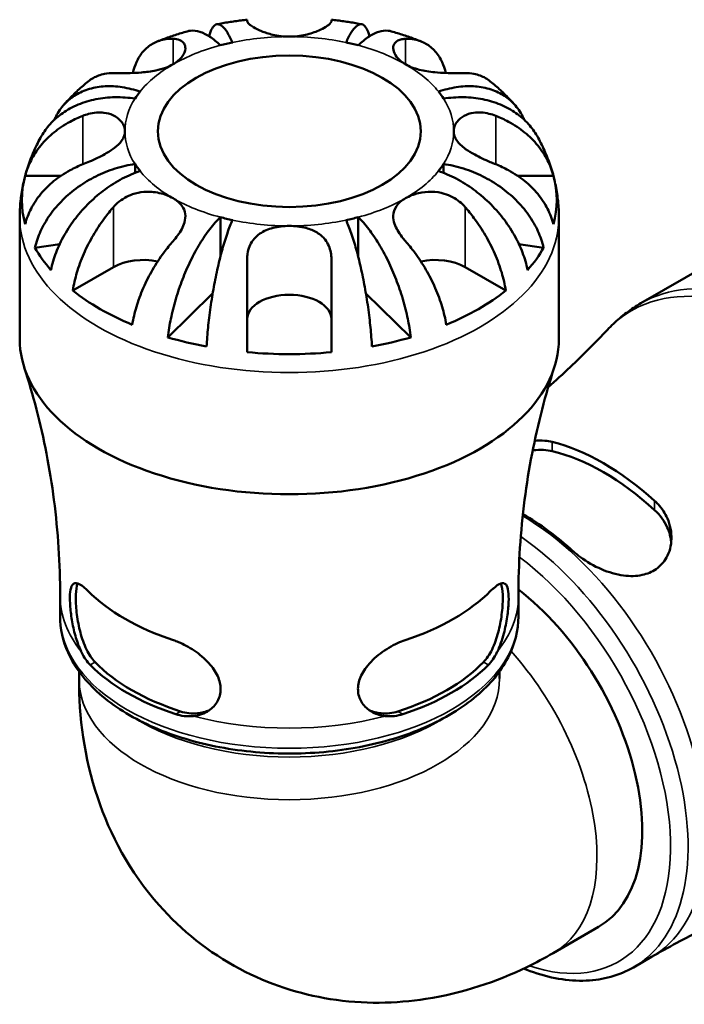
# Model space of a CAD drawing. Header units: millimetres. Extents: x 0 to 906, y 0 to 762.
# Tile 7 of 9: x 611 to 662, y 443 to 518. Entities that reach past the tile are written whole.
import ezdxf

# ---------------------------------------------------------------- set-up
doc = ezdxf.new("R2010")
doc.units = ezdxf.units.MM
doc.layers.add('Visible (ISO)', color=7, linetype='Continuous', lineweight=50)
doc.layers.add('Visible Narrow (ISO)', color=7, linetype='Continuous', lineweight=35)

msp = doc.modelspace()

# ---------------------------------------------------------------- linework, layer by layer
at = {"layer": 'Visible (ISO)'}
for p, q in [((619.829, 506.954), (619.829, 506.282)), ((643.29, 506.954), (643.29, 506.282)), ((611.475, 506.051), (614.185, 506.051)), ((648.934, 506.051), (651.645, 506.051)), ((611.06, 493.646), (611.06, 502.9)), ((626.318, 502.906), (626.318, 499.897)), ((636.801, 502.906), (636.801, 499.897)), ((652.06, 493.646), (652.06, 502.9)), ((614.1, 500.869), (612.217, 500.588)), ((650.902, 500.588), (649.019, 500.869)), ((658.303, 496.366), (666.59, 501.138)), ((615.095, 497.333), (618.195, 499.119)), ((644.924, 499.119), (648.025, 497.333)), ((625.732, 497.101), (622.328, 493.773)), ((640.792, 493.773), (637.387, 497.101)), ((614.135, 472.558), (614.135, 474.09)), ((648.985, 472.558), (648.985, 474.09)), ((615.57, 467.824), (615.57, 468.372)), ((647.55, 467.824), (647.55, 468.372)), ((651.627, 446.952), (655.076, 448.938)), ((657.729, 445.867), (659.101, 446.657))]:
    msp.add_line(p, q, dxfattribs=at)
for centre, major_axis, ratio, start_param, end_param in [((631.56, 509.441), (-12.5, 0), 0.575862, 5.065077, 5.145099), ((631.56, 509.441), (-12.5, 0), 0.575862, 4.279679, 4.359701), ((631.56, 509.441), (-12.5, 0), 0.575862, 5.850476, 5.930497), ((631.56, 509.441), (12.5, 0), 0.575862, 0.352688, 0.43271), ((631.56, 509.441), (-12.5, 0), 0.575862, 0.352688, 0.43271), ((631.56, 509.441), (12.5, 0), 0.575862, 5.850476, 5.930497), ((631.56, 504.208), (-20.338, 0), 0.575862, 6.125191, 6.44118), ((631.56, 504.208), (20.338, 0), 0.575862, 6.125191, 6.44118), ((631.56, 509.441), (12.5, 0), 0.575862, 4.279679, 4.359701), ((631.56, 509.441), (12.5, 0), 0.575862, 5.065077, 5.145099), ((631.56, 504.208), (-20.338, 0), 0.575862, 0.314234, 0.471165), ((631.56, 504.208), (20.338, 0), 0.575862, 5.812021, 5.968952), ((620.458, 497.815), (3.2, 0), 0.575862, 1.220396, 2.356194), ((642.661, 497.815), (3.2, 0), 0.575862, 0.785398, 1.921197), ((631.56, 504.208), (-20.338, 0), 0.575862, 0.627404, 0.943393), ((631.56, 504.208), (-20.338, 0), 0.575862, 2.1982, 2.514189), ((631.56, 495.167), (-3.2, 0), 0.575862, 3.141593, 6.283185), ((631.56, 493.646), (-20.5, 0), 0.575862, 0, 3.141593), ((631.56, 504.208), (-20.338, 0), 0.575862, 1.099632, 1.256563), ((631.56, 504.208), (-20.338, 0), 0.575862, 1.88503, 2.041961), ((631.56, 504.208), (-20.338, 0), 0.575862, 1.412802, 1.728791), ((655.449, 467.605), (10.133, -17.596), 0.578093, 2.083836, 2.63242), ((655.449, 467.605), (9.719, -16.877), 0.578093, 2.071819, 2.644437), ((649.262, 464.042), (-9.968, 17.31), 0.578093, 5.220775, 5.495217), ((631.56, 479.559), (17.662, 0), 0.575862, 3.663505, 4.190476), ((631.56, 479.559), (17.662, 0), 0.575862, 5.234302, 5.761273), ((647.097, 462.795), (7.98, -13.857), 0.578093, 0, 2.190153), ((631.56, 473.837), (-17.425, 0), 0.575862, 0.518243, 1.052553), ((631.56, 473.837), (-16.925, 0), 0.575862, 0.510148, 1.060648), ((631.56, 473.837), (-16.925, 0), 0.575862, 2.080945, 2.631444), ((631.56, 473.837), (-17.425, 0), 0.575862, 2.089039, 2.62335)]:
    msp.add_ellipse(centre, major_axis=major_axis, ratio=ratio, start_param=start_param, end_param=end_param, dxfattribs=at)
msp.add_ellipse((631.56, 509.441), major_axis=(10, 0), ratio=0.575862, dxfattribs=at)
for points, knots in [([(625.465, 516.665), (625.497, 516.79), (625.532, 516.906), (625.645, 517.207), (625.732, 517.354), (625.907, 517.535), (626.012, 517.586), (626.236, 517.575), (626.357, 517.513), (626.586, 517.312), (626.716, 517.155), (626.982, 516.735), (627.118, 516.473), (627.242, 516.196)], [0.3678478, 0.3678478, 0.3678478, 0.3678478, 0.4440585, 0.4440585, 0.5921706, 0.5921706, 0.7405484, 0.7405484, 0.8889263, 0.8889263, 1.0378077, 1.0378077, 1.1866892, 1.1866892, 1.1866892, 1.1866892]), ([(628.36, 517.925), (628.204, 517.908), (628.049, 517.89), (627.738, 517.851), (627.583, 517.83), (627.274, 517.786), (627.119, 517.763), (626.811, 517.713), (626.657, 517.687), (626.349, 517.633), (626.196, 517.605), (626.043, 517.575)], [0.9729612, 0.9729612, 0.9729612, 0.9729612, 1.00047, 1.00047, 1.0279789, 1.0279789, 1.0554877, 1.0554877, 1.0829965, 1.0829965, 1.1105053, 1.1105053, 1.1105053, 1.1105053]), ([(628.36, 517.814), (628.36, 517.873), (628.36, 517.911), (628.36, 517.924), (628.36, 517.925), (628.36, 517.925)], [4.0321758, 4.0321758, 4.0321758, 4.0321758, 4.1351309, 4.1351309, 4.1570163, 4.1570163, 4.1570163, 4.1570163]), ([(631.56, 516.639), (631.351, 516.639), (631.143, 516.651), (630.72, 516.698), (630.506, 516.735), (629.987, 516.854), (629.696, 516.949), (629.204, 517.149), (629.002, 517.251), (628.724, 517.417), (628.63, 517.483), (628.485, 517.603), (628.433, 517.657), (628.373, 517.746), (628.36, 517.783), (628.36, 517.814)], [0, 0, 0, 0, 0.0626039, 0.0626039, 0.1294602, 0.1294602, 0.2322761, 0.2322761, 0.3276608, 0.3276608, 0.3943951, 0.3943951, 0.4598172, 0.4598172, 0.5164309, 0.5164309, 0.5164309, 0.5164309]), ([(634.76, 517.814), (634.76, 517.788), (634.75, 517.758), (634.704, 517.679), (634.657, 517.625), (634.522, 517.508), (634.435, 517.444), (634.184, 517.287), (634.005, 517.193), (633.505, 516.975), (633.164, 516.86), (632.4, 516.689), (631.982, 516.639), (631.56, 516.639)], [-0.5160532, -0.5160532, -0.5160532, -0.5160532, -0.4692739, -0.4692739, -0.4027296, -0.4027296, -0.3375441, -0.3375441, -0.2486094, -0.2486094, -0.1267417, -0.1267417, 0, 0, 0, 0]), ([(637.077, 517.575), (636.923, 517.605), (636.77, 517.633), (636.463, 517.687), (636.309, 517.713), (636, 517.763), (635.846, 517.786), (635.536, 517.83), (635.381, 517.851), (635.071, 517.89), (634.915, 517.908), (634.76, 517.925)], [0.460291, 0.460291, 0.460291, 0.460291, 0.4877998, 0.4877998, 0.5153087, 0.5153087, 0.5428175, 0.5428175, 0.5703263, 0.5703263, 0.5978351, 0.5978351, 0.5978351, 0.5978351]), ([(634.76, 517.925), (634.76, 517.925), (634.76, 517.924), (634.76, 517.911), (634.76, 517.873), (634.76, 517.814)], [0.7190237, 0.7190237, 0.7190237, 0.7190237, 0.7409091, 0.7409091, 0.8438642, 0.8438642, 0.8438642, 0.8438642]), ([(635.877, 516.196), (636.002, 516.473), (636.137, 516.735), (636.403, 517.155), (636.533, 517.312), (636.763, 517.513), (636.883, 517.575), (637.107, 517.586), (637.212, 517.535), (637.387, 517.354), (637.474, 517.207), (637.587, 516.906), (637.623, 516.79), (637.654, 516.665)], [3.5700355, 3.5700355, 3.5700355, 3.5700355, 3.7189169, 3.7189169, 3.8677984, 3.8677984, 4.0161762, 4.0161762, 4.164554, 4.164554, 4.3126662, 4.3126662, 4.3888769, 4.3888769, 4.3888769, 4.3888769]), ([(623.799, 517.039), (623.644, 516.994), (623.489, 516.949), (623.181, 516.854), (623.028, 516.805), (622.722, 516.705), (622.569, 516.653), (622.265, 516.547), (622.114, 516.492), (621.812, 516.379), (621.662, 516.321), (621.512, 516.262)], [1.246405, 1.246405, 1.246405, 1.246405, 1.2749268, 1.2749268, 1.3034486, 1.3034486, 1.3319704, 1.3319704, 1.3604922, 1.3604922, 1.389014, 1.389014, 1.389014, 1.389014]), ([(626.318, 515.976), (626.066, 516.222), (625.791, 516.451), (625.252, 516.806), (624.988, 516.931), (624.524, 517.076), (624.28, 517.109), (623.965, 517.078), (623.88, 517.062), (623.799, 517.038)], [3.5700348, 3.5700348, 3.5700348, 3.5700348, 3.7189162, 3.7189162, 3.8677977, 3.8677977, 4.0161755, 4.0161755, 4.0728945, 4.0728945, 4.0728945, 4.0728945]), ([(639.32, 517.038), (639.239, 517.062), (639.154, 517.078), (638.839, 517.109), (638.595, 517.076), (638.131, 516.931), (637.867, 516.806), (637.328, 516.451), (637.053, 516.222), (636.801, 515.976)], [0.6838294, 0.6838294, 0.6838294, 0.6838294, 0.7405484, 0.7405484, 0.8889263, 0.8889263, 1.0378077, 1.0378077, 1.1866892, 1.1866892, 1.1866892, 1.1866892]), ([(641.607, 516.262), (641.457, 516.321), (641.307, 516.379), (641.005, 516.492), (640.854, 516.547), (640.55, 516.653), (640.397, 516.705), (640.091, 516.805), (639.938, 516.854), (639.63, 516.949), (639.475, 516.994), (639.32, 517.039)], [0.1817823, 0.1817823, 0.1817823, 0.1817823, 0.2103041, 0.2103041, 0.2388259, 0.2388259, 0.2673477, 0.2673477, 0.2958695, 0.2958695, 0.3243913, 0.3243913, 0.3243913, 0.3243913]), ([(619.66, 513.874), (619.732, 514.175), (619.827, 514.451), (620.069, 514.984), (620.248, 515.273), (620.674, 515.758), (620.92, 515.955), (621.419, 516.24), (621.718, 516.353), (622.26, 516.456), (622.491, 516.473), (622.721, 516.469)], [0.1755905, 0.1755905, 0.1755905, 0.1755905, 0.2945318, 0.2945318, 0.4427257, 0.4427257, 0.5909197, 0.5909197, 0.7409091, 0.7409091, 0.8438642, 0.8438642, 0.8438642, 0.8438642]), ([(622.721, 516.469), (622.915, 516.465), (623.088, 516.433), (623.371, 516.315), (623.481, 516.23), (623.629, 516.011), (623.665, 515.877), (623.647, 515.54), (623.566, 515.331), (623.257, 514.909), (623.02, 514.703), (622.721, 514.531)], [-0.5165283, -0.5165283, -0.5165283, -0.5165283, -0.4250942, -0.4250942, -0.3357621, -0.3357621, -0.2446436, -0.2446436, -0.1269304, -0.1269304, 0, 0, 0, 0]), ([(640.398, 514.531), (640.113, 514.695), (639.884, 514.891), (639.587, 515.277), (639.502, 515.461), (639.445, 515.798), (639.467, 515.948), (639.584, 516.162), (639.653, 516.236), (639.828, 516.353), (639.931, 516.397), (640.155, 516.452), (640.272, 516.466), (640.398, 516.469)], [-2.2111199, -2.2111199, -2.2111199, -2.2111199, -2.0898399, -2.0898399, -1.9861481, -1.9861481, -1.8877586, -1.8877586, -1.8197306, -1.8197306, -1.7537673, -1.7537673, -1.6939957, -1.6939957, -1.6939957, -1.6939957]), ([(640.398, 516.469), (640.628, 516.473), (640.859, 516.456), (641.401, 516.353), (641.7, 516.24), (642.199, 515.955), (642.446, 515.758), (642.871, 515.273), (643.05, 514.984), (643.292, 514.451), (643.387, 514.175), (643.459, 513.874)], [4.0322243, 4.0322243, 4.0322243, 4.0322243, 4.1351794, 4.1351794, 4.2851688, 4.2851688, 4.4333627, 4.4333627, 4.5815566, 4.5815566, 4.700498, 4.700498, 4.700498, 4.700498]), ([(622.721, 514.531), (622.544, 514.429), (622.348, 514.34), (621.907, 514.182), (621.663, 514.116), (621.052, 513.99), (620.681, 513.943), (620.02, 513.889), (619.736, 513.875), (619.179, 513.859), (618.914, 513.856), (618.499, 513.858), (618.339, 513.86), (618.195, 513.862)], [0, 0, 0, 0, 0.0748708, 0.0748708, 0.1552444, 0.1552444, 0.2670995, 0.2670995, 0.3555224, 0.3555224, 0.4484904, 0.4484904, 0.5164768, 0.5164768, 0.5164768, 0.5164768]), ([(644.924, 513.862), (644.828, 513.861), (644.724, 513.859), (644.449, 513.857), (644.27, 513.856), (643.889, 513.861), (643.691, 513.865), (643.206, 513.884), (642.916, 513.901), (642.218, 513.969), (641.817, 514.03), (641.052, 514.224), (640.697, 514.359), (640.398, 514.531)], [-0.5159245, -0.5159245, -0.5159245, -0.5159245, -0.4707471, -0.4707471, -0.4031108, -0.4031108, -0.3374056, -0.3374056, -0.2486696, -0.2486696, -0.1267397, -0.1267397, 0, 0, 0, 0]), ([(618.195, 513.862), (617.966, 513.867), (617.735, 513.85), (617.193, 513.747), (616.894, 513.634), (616.518, 513.419), (616.393, 513.334), (616.273, 513.236)], [4.0321758, 4.0321758, 4.0321758, 4.0321758, 4.1351309, 4.1351309, 4.2851203, 4.2851203, 4.3597716, 4.3597716, 4.3597716, 4.3597716]), ([(646.846, 513.236), (646.726, 513.334), (646.601, 513.419), (646.226, 513.634), (645.927, 513.747), (645.384, 513.85), (645.153, 513.867), (644.924, 513.862)], [0.5162684, 0.5162684, 0.5162684, 0.5162684, 0.5909197, 0.5909197, 0.7409091, 0.7409091, 0.8438642, 0.8438642, 0.8438642, 0.8438642]), ([(613.695, 510.315), (613.736, 510.41), (613.778, 510.5), (613.985, 510.904), (614.202, 511.223), (614.718, 511.779), (615.017, 512.018), (615.62, 512.384), (615.979, 512.546), (616.752, 512.773), (617.166, 512.839), (617.955, 512.881), (618.402, 512.861), (619.317, 512.723), (619.784, 512.604), (620.212, 512.459)], [0.2556546, 0.2556546, 0.2556546, 0.2556546, 0.2959464, 0.2959464, 0.4440585, 0.4440585, 0.5921706, 0.5921706, 0.7405484, 0.7405484, 0.8889263, 0.8889263, 1.0378077, 1.0378077, 1.1866892, 1.1866892, 1.1866892, 1.1866892]), ([(616.273, 513.236), (616.14, 513.128), (616.009, 513.017), (615.749, 512.79), (615.62, 512.675), (615.365, 512.438), (615.239, 512.317), (614.99, 512.07), (614.867, 511.944), (614.625, 511.686), (614.505, 511.555), (614.387, 511.42)], [1.7428161, 1.7428161, 1.7428161, 1.7428161, 1.7719594, 1.7719594, 1.8011026, 1.8011026, 1.8302459, 1.8302459, 1.8593891, 1.8593891, 1.8885324, 1.8885324, 1.8885324, 1.8885324]), ([(642.908, 512.459), (643.335, 512.604), (643.802, 512.723), (644.717, 512.861), (645.165, 512.881), (645.953, 512.839), (646.368, 512.773), (647.141, 512.546), (647.5, 512.384), (648.102, 512.018), (648.401, 511.779), (648.917, 511.223), (649.134, 510.904), (649.341, 510.5), (649.384, 510.41), (649.424, 510.315)], [3.5700355, 3.5700355, 3.5700355, 3.5700355, 3.7189169, 3.7189169, 3.8677984, 3.8677984, 4.0161762, 4.0161762, 4.164554, 4.164554, 4.3126662, 4.3126662, 4.4607783, 4.4607783, 4.5010701, 4.5010701, 4.5010701, 4.5010701]), ([(648.732, 511.42), (648.614, 511.555), (648.495, 511.686), (648.252, 511.944), (648.129, 512.07), (647.88, 512.317), (647.754, 512.438), (647.499, 512.675), (647.37, 512.79), (647.11, 513.017), (646.979, 513.128), (646.846, 513.236)], [5.9654492, 5.9654492, 5.9654492, 5.9654492, 5.9945925, 5.9945925, 6.0237357, 6.0237357, 6.052879, 6.052879, 6.0820222, 6.0820222, 6.1111655, 6.1111655, 6.1111655, 6.1111655]), ([(619.829, 511.927), (619.349, 511.999), (618.824, 512.037), (617.796, 512.018), (617.293, 511.961), (616.406, 511.783), (615.941, 511.647), (615.073, 511.287), (614.669, 511.063), (613.992, 510.593), (613.656, 510.303), (613.112, 509.698), (612.894, 509.389), (612.72, 509.084)], [3.5700355, 3.5700355, 3.5700355, 3.5700355, 3.7189169, 3.7189169, 3.8677984, 3.8677984, 4.0161762, 4.0161762, 4.164554, 4.164554, 4.3126662, 4.3126662, 4.4425786, 4.4425786, 4.4425786, 4.4425786]), ([(650.399, 509.084), (650.226, 509.389), (650.007, 509.698), (649.463, 510.303), (649.127, 510.593), (648.45, 511.063), (648.047, 511.287), (647.178, 511.647), (646.713, 511.783), (645.826, 511.961), (645.323, 512.018), (644.295, 512.037), (643.771, 511.999), (643.29, 511.927)], [0.3141461, 0.3141461, 0.3141461, 0.3141461, 0.4440585, 0.4440585, 0.5921706, 0.5921706, 0.7405484, 0.7405484, 0.8889263, 0.8889263, 1.0378077, 1.0378077, 1.1866892, 1.1866892, 1.1866892, 1.1866892]), ([(611.475, 506.051), (611.58, 506.467), (611.737, 506.872), (612.11, 507.604), (612.363, 507.995), (612.965, 508.726), (613.313, 509.065), (614.019, 509.637), (614.441, 509.923), (615.208, 510.337), (615.535, 510.488), (615.86, 510.615)], [0.1517835, 0.1517835, 0.1517835, 0.1517835, 0.2945318, 0.2945318, 0.4427257, 0.4427257, 0.5909197, 0.5909197, 0.7409091, 0.7409091, 0.8438642, 0.8438642, 0.8438642, 0.8438642]), ([(615.86, 510.615), (616, 510.671), (616.143, 510.718), (616.489, 510.811), (616.692, 510.847), (617.088, 510.88), (617.279, 510.877), (617.713, 510.825), (617.945, 510.761), (618.432, 510.536), (618.658, 510.354), (618.976, 509.926), (619.06, 509.684), (619.06, 509.441)], [-0.5160532, -0.5160532, -0.5160532, -0.5160532, -0.4692739, -0.4692739, -0.4027296, -0.4027296, -0.3375441, -0.3375441, -0.2486094, -0.2486094, -0.1267417, -0.1267417, 0, 0, 0, 0]), ([(644.06, 509.441), (644.06, 509.561), (644.08, 509.681), (644.164, 509.924), (644.23, 510.046), (644.452, 510.336), (644.636, 510.492), (645.071, 510.725), (645.312, 510.804), (645.761, 510.872), (645.954, 510.88), (646.349, 510.857), (646.547, 510.827), (646.918, 510.737), (647.09, 510.682), (647.26, 510.615)], [0, 0, 0, 0, 0.0626039, 0.0626039, 0.1294602, 0.1294602, 0.2322761, 0.2322761, 0.3276608, 0.3276608, 0.3943951, 0.3943951, 0.4598172, 0.4598172, 0.5164309, 0.5164309, 0.5164309, 0.5164309]), ([(647.26, 510.615), (647.584, 510.488), (647.911, 510.337), (648.678, 509.923), (649.1, 509.637), (649.806, 509.065), (650.155, 508.726), (650.756, 507.995), (651.009, 507.604), (651.382, 506.872), (651.54, 506.467), (651.645, 506.051)], [4.0321758, 4.0321758, 4.0321758, 4.0321758, 4.1351309, 4.1351309, 4.2851203, 4.2851203, 4.4333143, 4.4333143, 4.5815082, 4.5815082, 4.7242565, 4.7242565, 4.7242565, 4.7242565]), ([(612.72, 509.084), (612.619, 508.906), (612.521, 508.725), (612.334, 508.355), (612.244, 508.167), (612.072, 507.784), (611.99, 507.589), (611.836, 507.194), (611.763, 506.993), (611.627, 506.586), (611.564, 506.38), (611.506, 506.171)], [2.0403589, 2.0403589, 2.0403589, 2.0403589, 2.0718779, 2.0718779, 2.1033969, 2.1033969, 2.1349159, 2.1349159, 2.1664349, 2.1664349, 2.1979539, 2.1979539, 2.1979539, 2.1979539]), ([(619.06, 509.441), (619.06, 509.321), (619.039, 509.201), (618.955, 508.956), (618.889, 508.832), (618.667, 508.524), (618.483, 508.346), (618.048, 508.012), (617.807, 507.858), (617.358, 507.606), (617.165, 507.507), (616.771, 507.316), (616.572, 507.226), (616.201, 507.067), (616.029, 506.996), (615.86, 506.93)], [0, 0, 0, 0, 0.0626039, 0.0626039, 0.1294602, 0.1294602, 0.2322761, 0.2322761, 0.3276608, 0.3276608, 0.3943951, 0.3943951, 0.4598172, 0.4598172, 0.5164309, 0.5164309, 0.5164309, 0.5164309]), ([(647.26, 506.93), (647.119, 506.985), (646.977, 507.043), (646.63, 507.189), (646.427, 507.28), (646.031, 507.468), (645.84, 507.565), (645.406, 507.803), (645.174, 507.945), (644.687, 508.296), (644.461, 508.506), (644.143, 508.958), (644.06, 509.197), (644.06, 509.441)], [-0.5160532, -0.5160532, -0.5160532, -0.5160532, -0.4692739, -0.4692739, -0.4027296, -0.4027296, -0.3375441, -0.3375441, -0.2486094, -0.2486094, -0.1267417, -0.1267417, 0, 0, 0, 0]), ([(651.613, 506.171), (651.555, 506.38), (651.492, 506.586), (651.356, 506.993), (651.284, 507.194), (651.129, 507.589), (651.047, 507.784), (650.876, 508.167), (650.786, 508.355), (650.598, 508.725), (650.5, 508.906), (650.399, 509.084)], [5.6560277, 5.6560277, 5.6560277, 5.6560277, 5.6875467, 5.6875467, 5.7190657, 5.7190657, 5.7505847, 5.7505847, 5.7821038, 5.7821038, 5.8136228, 5.8136228, 5.8136228, 5.8136228]), ([(615.86, 506.93), (615.535, 506.802), (615.208, 506.652), (614.441, 506.237), (614.019, 505.952), (613.313, 505.379), (612.965, 505.04), (612.363, 504.31), (612.11, 503.918), (611.737, 503.186), (611.58, 502.781), (611.475, 502.366)], [4.0322243, 4.0322243, 4.0322243, 4.0322243, 4.1351794, 4.1351794, 4.2851688, 4.2851688, 4.4333627, 4.4333627, 4.5815566, 4.5815566, 4.724305, 4.724305, 4.724305, 4.724305]), ([(612.217, 500.588), (612.319, 501.023), (612.472, 501.456), (612.833, 502.246), (613.077, 502.674), (613.656, 503.492), (613.992, 503.881), (614.669, 504.553), (615.073, 504.897), (615.941, 505.516), (616.406, 505.791), (617.293, 506.232), (617.796, 506.44), (618.824, 506.765), (619.349, 506.883), (619.829, 506.954)], [0.151773, 0.151773, 0.151773, 0.151773, 0.295946, 0.295946, 0.444059, 0.444059, 0.592171, 0.592171, 0.740548, 0.740548, 0.888926, 0.888926, 1.037808, 1.037808, 1.186689, 1.186689, 1.186689, 1.186689]), ([(643.29, 506.954), (643.771, 506.883), (644.295, 506.765), (645.323, 506.44), (645.826, 506.232), (646.713, 505.791), (647.178, 505.516), (648.047, 504.897), (648.45, 504.553), (649.127, 503.881), (649.463, 503.492), (650.043, 502.674), (650.286, 502.246), (650.647, 501.456), (650.8, 501.023), (650.902, 500.588)], [3.570035, 3.570035, 3.570035, 3.570035, 3.718916, 3.718916, 3.867798, 3.867798, 4.016176, 4.016176, 4.164553, 4.164553, 4.312665, 4.312665, 4.460778, 4.460778, 4.604951, 4.604951, 4.604951, 4.604951]), ([(651.645, 502.366), (651.54, 502.781), (651.382, 503.186), (651.009, 503.918), (650.756, 504.31), (650.155, 505.04), (649.806, 505.379), (649.1, 505.952), (648.678, 506.237), (647.911, 506.652), (647.584, 506.802), (647.26, 506.93)], [0.1517835, 0.1517835, 0.1517835, 0.1517835, 0.2945318, 0.2945318, 0.4427257, 0.4427257, 0.5909197, 0.5909197, 0.7409091, 0.7409091, 0.8438642, 0.8438642, 0.8438642, 0.8438642]), ([(620.212, 506.422), (619.784, 506.277), (619.317, 506.079), (618.402, 505.597), (617.955, 505.312), (617.166, 504.735), (616.752, 504.389), (615.979, 503.638), (615.62, 503.232), (615.017, 502.457), (614.718, 502.015), (614.202, 501.109), (613.985, 500.643), (613.664, 499.799), (613.528, 499.342), (613.437, 498.892)], [3.570035, 3.570035, 3.570035, 3.570035, 3.718916, 3.718916, 3.867798, 3.867798, 4.016176, 4.016176, 4.164553, 4.164553, 4.312665, 4.312665, 4.460778, 4.460778, 4.604951, 4.604951, 4.604951, 4.604951]), ([(649.682, 498.892), (649.591, 499.342), (649.455, 499.799), (649.134, 500.643), (648.917, 501.109), (648.401, 502.015), (648.102, 502.457), (647.5, 503.232), (647.141, 503.638), (646.368, 504.389), (645.953, 504.735), (645.165, 505.312), (644.717, 505.597), (643.802, 506.079), (643.335, 506.277), (642.908, 506.422)], [0.151773, 0.151773, 0.151773, 0.151773, 0.295946, 0.295946, 0.444059, 0.444059, 0.592171, 0.592171, 0.740548, 0.740548, 0.888926, 0.888926, 1.037808, 1.037808, 1.186689, 1.186689, 1.186689, 1.186689]), ([(611.433, 505.892), (611.384, 505.7), (611.34, 505.505), (611.261, 505.112), (611.226, 504.914), (611.166, 504.516), (611.141, 504.315), (611.1, 503.913), (611.085, 503.711), (611.065, 503.306), (611.06, 503.103), (611.06, 502.9)], [2.211914, 2.211914, 2.211914, 2.211914, 2.2407701, 2.2407701, 2.2696262, 2.2696262, 2.2984823, 2.2984823, 2.3273384, 2.3273384, 2.3561945, 2.3561945, 2.3561945, 2.3561945]), ([(652.06, 502.9), (652.06, 503.103), (652.055, 503.306), (652.034, 503.711), (652.019, 503.913), (651.979, 504.315), (651.953, 504.516), (651.893, 504.914), (651.859, 505.112), (651.78, 505.505), (651.735, 505.7), (651.687, 505.892)], [5.4977871, 5.4977871, 5.4977871, 5.4977871, 5.5266432, 5.5266432, 5.5554993, 5.5554993, 5.5843554, 5.5843554, 5.6132115, 5.6132115, 5.6420676, 5.6420676, 5.6420676, 5.6420676]), ([(618.195, 503.683), (618.291, 503.791), (618.395, 503.895), (618.67, 504.137), (618.85, 504.266), (619.23, 504.486), (619.428, 504.577), (619.914, 504.745), (620.204, 504.804), (620.901, 504.863), (621.302, 504.83), (622.067, 504.66), (622.422, 504.523), (622.721, 504.351)], [-0.5159245, -0.5159245, -0.5159245, -0.5159245, -0.4707471, -0.4707471, -0.4031108, -0.4031108, -0.3374056, -0.3374056, -0.2486696, -0.2486696, -0.1267397, -0.1267397, 0, 0, 0, 0]), ([(640.398, 504.351), (640.684, 504.515), (641.022, 504.648), (641.709, 504.81), (642.045, 504.849), (642.712, 504.834), (643.036, 504.786), (643.566, 504.627), (643.774, 504.542), (644.163, 504.335), (644.342, 504.215), (644.659, 503.959), (644.798, 503.826), (644.924, 503.683)], [-2.2111199, -2.2111199, -2.2111199, -2.2111199, -2.0898399, -2.0898399, -1.9861481, -1.9861481, -1.8877586, -1.8877586, -1.8197306, -1.8197306, -1.7537673, -1.7537673, -1.6939957, -1.6939957, -1.6939957, -1.6939957]), ([(622.721, 504.351), (623.007, 504.186), (623.236, 503.993), (623.532, 503.588), (623.617, 503.384), (623.674, 502.953), (623.652, 502.73), (623.535, 502.334), (623.466, 502.169), (623.292, 501.838), (623.189, 501.675), (622.965, 501.365), (622.847, 501.22), (622.721, 501.077)], [-2.2111199, -2.2111199, -2.2111199, -2.2111199, -2.0898399, -2.0898399, -1.9861481, -1.9861481, -1.8877586, -1.8877586, -1.8197306, -1.8197306, -1.7537673, -1.7537673, -1.6939957, -1.6939957, -1.6939957, -1.6939957]), ([(640.398, 501.077), (640.302, 501.185), (640.211, 501.296), (639.999, 501.574), (639.886, 501.742), (639.699, 502.073), (639.624, 502.235), (639.495, 502.608), (639.458, 502.813), (639.466, 503.278), (639.548, 503.523), (639.863, 503.976), (640.1, 504.179), (640.398, 504.351)], [-0.5159245, -0.5159245, -0.5159245, -0.5159245, -0.4707471, -0.4707471, -0.4031108, -0.4031108, -0.3374056, -0.3374056, -0.2486696, -0.2486696, -0.1267397, -0.1267397, 0, 0, 0, 0]), ([(615.095, 497.333), (615.169, 497.791), (615.28, 498.261), (615.544, 499.144), (615.723, 499.639), (616.148, 500.614), (616.395, 501.095), (616.894, 501.955), (617.193, 502.412), (617.735, 503.139), (617.966, 503.423), (618.195, 503.683)], [0.1517835, 0.1517835, 0.1517835, 0.1517835, 0.2945318, 0.2945318, 0.4427257, 0.4427257, 0.5909197, 0.5909197, 0.7409091, 0.7409091, 0.8438642, 0.8438642, 0.8438642, 0.8438642]), ([(644.924, 503.683), (645.153, 503.423), (645.384, 503.139), (645.927, 502.412), (646.226, 501.955), (646.724, 501.095), (646.971, 500.614), (647.396, 499.639), (647.575, 499.144), (647.839, 498.261), (647.95, 497.791), (648.025, 497.333)], [4.0321758, 4.0321758, 4.0321758, 4.0321758, 4.1351309, 4.1351309, 4.2851203, 4.2851203, 4.4333143, 4.4333143, 4.5815082, 4.5815082, 4.7242565, 4.7242565, 4.7242565, 4.7242565]), ([(622.328, 493.773), (622.381, 494.244), (622.461, 494.733), (622.65, 495.654), (622.778, 496.17), (623.082, 497.199), (623.258, 497.711), (623.613, 498.629), (623.824, 499.119), (624.28, 500.054), (624.524, 500.498), (624.988, 501.262), (625.252, 501.652), (625.791, 502.351), (626.066, 502.66), (626.318, 502.906)], [0.151773, 0.151773, 0.151773, 0.151773, 0.295946, 0.295946, 0.444059, 0.444059, 0.592171, 0.592171, 0.740548, 0.740548, 0.888926, 0.888926, 1.037808, 1.037808, 1.186689, 1.186689, 1.186689, 1.186689]), ([(627.242, 502.686), (627.118, 502.409), (626.982, 502.067), (626.716, 501.303), (626.586, 500.881), (626.357, 500.061), (626.236, 499.587), (626.012, 498.598), (625.907, 498.082), (625.732, 497.121), (625.645, 496.588), (625.496, 495.522), (625.433, 494.99), (625.339, 494.046), (625.3, 493.548), (625.273, 493.07)], [3.570035, 3.570035, 3.570035, 3.570035, 3.718916, 3.718916, 3.867798, 3.867798, 4.016176, 4.016176, 4.164553, 4.164553, 4.312665, 4.312665, 4.460778, 4.460778, 4.604951, 4.604951, 4.604951, 4.604951]), ([(637.846, 493.07), (637.82, 493.548), (637.78, 494.046), (637.687, 494.99), (637.624, 495.522), (637.474, 496.588), (637.387, 497.121), (637.212, 498.082), (637.107, 498.598), (636.883, 499.587), (636.763, 500.061), (636.533, 500.881), (636.403, 501.303), (636.137, 502.067), (636.002, 502.409), (635.877, 502.686)], [0.151773, 0.151773, 0.151773, 0.151773, 0.295946, 0.295946, 0.444059, 0.444059, 0.592171, 0.592171, 0.740548, 0.740548, 0.888926, 0.888926, 1.037808, 1.037808, 1.186689, 1.186689, 1.186689, 1.186689]), ([(636.801, 502.906), (637.053, 502.66), (637.328, 502.351), (637.867, 501.652), (638.131, 501.262), (638.595, 500.498), (638.839, 500.054), (639.295, 499.119), (639.506, 498.629), (639.861, 497.711), (640.037, 497.199), (640.341, 496.17), (640.469, 495.654), (640.658, 494.733), (640.738, 494.244), (640.792, 493.773)], [3.570035, 3.570035, 3.570035, 3.570035, 3.718916, 3.718916, 3.867798, 3.867798, 4.016176, 4.016176, 4.164553, 4.164553, 4.312665, 4.312665, 4.460778, 4.460778, 4.604951, 4.604951, 4.604951, 4.604951]), ([(628.36, 499.731), (628.36, 499.868), (628.369, 500.002), (628.415, 500.321), (628.463, 500.502), (628.598, 500.841), (628.684, 500.998), (628.935, 501.341), (629.115, 501.512), (629.615, 501.857), (629.955, 502), (630.719, 502.196), (631.137, 502.242), (631.56, 502.242)], [-0.5160532, -0.5160532, -0.5160532, -0.5160532, -0.4692739, -0.4692739, -0.4027296, -0.4027296, -0.3375441, -0.3375441, -0.2486094, -0.2486094, -0.1267417, -0.1267417, 0, 0, 0, 0]), ([(631.56, 502.242), (631.768, 502.242), (631.976, 502.231), (632.4, 502.182), (632.613, 502.143), (633.132, 502.006), (633.423, 501.889), (633.915, 501.588), (634.117, 501.412), (634.395, 501.061), (634.489, 500.904), (634.634, 500.57), (634.686, 500.396), (634.746, 500.057), (634.76, 499.896), (634.76, 499.731)], [0, 0, 0, 0, 0.0626039, 0.0626039, 0.1294602, 0.1294602, 0.2322761, 0.2322761, 0.3276608, 0.3276608, 0.3943951, 0.3943951, 0.4598172, 0.4598172, 0.5164309, 0.5164309, 0.5164309, 0.5164309]), ([(622.721, 501.077), (622.491, 500.817), (622.26, 500.533), (621.718, 499.806), (621.419, 499.349), (620.92, 498.489), (620.674, 498.008), (620.248, 497.033), (620.069, 496.538), (619.806, 495.655), (619.694, 495.185), (619.62, 494.727)], [4.0321758, 4.0321758, 4.0321758, 4.0321758, 4.1351309, 4.1351309, 4.2851203, 4.2851203, 4.4333143, 4.4333143, 4.5815082, 4.5815082, 4.7242565, 4.7242565, 4.7242565, 4.7242565]), ([(643.499, 494.727), (643.425, 495.185), (643.314, 495.655), (643.05, 496.538), (642.871, 497.033), (642.446, 498.008), (642.199, 498.489), (641.7, 499.349), (641.401, 499.806), (640.859, 500.533), (640.628, 500.817), (640.398, 501.077)], [0.1517835, 0.1517835, 0.1517835, 0.1517835, 0.2945318, 0.2945318, 0.4427257, 0.4427257, 0.5909197, 0.5909197, 0.7409091, 0.7409091, 0.8438642, 0.8438642, 0.8438642, 0.8438642]), ([(628.36, 492.642), (628.36, 493.118), (628.36, 493.614), (628.36, 494.561), (628.36, 495.098), (628.36, 496.175), (628.36, 496.715), (628.36, 497.693), (628.36, 498.222), (628.36, 499.078), (628.36, 499.417), (628.36, 499.731)], [0.1517835, 0.1517835, 0.1517835, 0.1517835, 0.2945318, 0.2945318, 0.4427257, 0.4427257, 0.5909197, 0.5909197, 0.7409091, 0.7409091, 0.8438642, 0.8438642, 0.8438642, 0.8438642]), ([(634.76, 499.731), (634.76, 499.417), (634.76, 499.078), (634.76, 498.222), (634.76, 497.693), (634.76, 496.715), (634.76, 496.175), (634.76, 495.098), (634.76, 494.561), (634.76, 493.614), (634.76, 493.118), (634.76, 492.642)], [4.0322239, 4.0322239, 4.0322239, 4.0322239, 4.1351791, 4.1351791, 4.2851685, 4.2851685, 4.4333624, 4.4333624, 4.5815563, 4.5815563, 4.7243047, 4.7243047, 4.7243047, 4.7243047]), ([(655.753, 494.346), (655.902, 494.504), (656.055, 494.657), (656.37, 494.956), (656.532, 495.101), (656.865, 495.381), (657.036, 495.517), (657.385, 495.778), (657.564, 495.903), (657.928, 496.143), (658.114, 496.257), (658.303, 496.366)], [5.3274242, 5.3274242, 5.3274242, 5.3274242, 5.3618835, 5.3618835, 5.3963428, 5.3963428, 5.4308022, 5.4308022, 5.4652615, 5.4652615, 5.4997209, 5.4997209, 5.4997209, 5.4997209]), ([(655.753, 494.346), (654.856, 493.395), (653.912, 492.447), (652.377, 490.994), (651.818, 490.481), (651.245, 489.973)], [5.32742416, 5.32742416, 5.32742416, 5.32742416, 5.36188349, 5.36188349, 5.3808683, 5.3808683, 5.3808683, 5.3808683]), ([(614.135, 474.09), (614.135, 475.321), (614.095, 476.553), (613.938, 478.997), (613.82, 480.21), (613.512, 482.6), (613.322, 483.777), (612.875, 486.079), (612.62, 487.204), (612.053, 489.39), (611.743, 490.45), (611.41, 491.472)], [2.3561945, 2.3561945, 2.3561945, 2.3561945, 2.3932346, 2.3932346, 2.4302747, 2.4302747, 2.4673147, 2.4673147, 2.5043548, 2.5043548, 2.5413949, 2.5413949, 2.5413949, 2.5413949]), ([(651.709, 491.472), (651.377, 490.45), (651.066, 489.39), (650.499, 487.204), (650.244, 486.079), (649.798, 483.777), (649.607, 482.6), (649.299, 480.21), (649.182, 478.997), (649.024, 476.553), (648.985, 475.321), (648.985, 474.09)], [5.3125867, 5.3125867, 5.3125867, 5.3125867, 5.3496268, 5.3496268, 5.3866669, 5.3866669, 5.423707, 5.423707, 5.4607471, 5.4607471, 5.4977871, 5.4977871, 5.4977871, 5.4977871]), ([(650.219, 485.906), (650.486, 485.928), (650.743, 485.931), (651.189, 485.899), (651.382, 485.869), (651.56, 485.824)], [-0.263493, -0.263493, -0.263493, -0.263493, -0.1700473, -0.1700473, -0.091047, -0.091047, -0.091047, -0.091047]), ([(650.071, 485.186), (650.082, 485.187), (650.093, 485.188), (650.653, 485.239), (651.158, 485.213), (651.56, 485.118)], [1.8602563, 1.8602563, 1.8602563, 1.8602563, 1.8636937, 1.8636937, 2.0416178, 2.0416178, 2.0416178, 2.0416178]), ([(659.338, 481.345), (659.433, 481.26), (659.523, 481.17), (659.907, 480.753), (660.142, 480.389), (660.53, 479.501), (660.634, 478.964), (660.603, 477.939), (660.477, 477.45), (660.044, 476.681), (659.782, 476.385), (659.144, 475.938), (658.787, 475.787), (657.947, 475.607), (657.468, 475.601), (656.417, 475.741), (655.85, 475.909), (654.73, 476.384), (654.182, 476.699), (653.503, 477.199), (653.32, 477.348), (653.151, 477.502)], [-1.537922, -1.537922, -1.537922, -1.537922, -1.495994, -1.495994, -1.349713, -1.349713, -1.159279, -1.159279, -0.97735, -0.97735, -0.831635, -0.831635, -0.694714, -0.694714, -0.539593, -0.539593, -0.362105, -0.362105, -0.174119, -0.174119, -0.099052, -0.099052, -0.099052, -0.099052]), ([(659.338, 480.639), (659.741, 480.27), (660.08, 479.81), (660.465, 478.953), (660.564, 478.572), (660.602, 478.205)], [-0.6877666, -0.6877666, -0.6877666, -0.6877666, -0.5098425, -0.5098425, -0.3791577, -0.3791577, -0.3791577, -0.3791577]), ([(615.731, 469.894), (615.579, 470.211), (615.446, 470.564), (615.217, 471.323), (615.123, 471.731), (614.981, 472.531), (614.932, 472.916), (614.875, 473.634), (614.868, 473.953), (614.9, 474.495), (614.94, 474.705), (615.085, 475.021), (615.202, 475.096), (615.514, 475.065), (615.71, 474.959), (616.039, 474.69), (616.142, 474.596), (616.249, 474.489)], [-1.0665477, -1.0665477, -1.0665477, -1.0665477, -0.9475684, -0.9475684, -0.8229767, -0.8229767, -0.701616, -0.701616, -0.5784765, -0.5784765, -0.4500424, -0.4500424, -0.2957143, -0.2957143, -0.1411941, -0.1411941, -0.076343, -0.076343, -0.076343, -0.076343]), ([(616.79, 469.077), (616.56, 469.314), (616.334, 469.648), (615.949, 470.438), (615.791, 470.894), (615.561, 471.764), (615.47, 472.236), (615.352, 473.146), (615.324, 473.584), (615.324, 474.306), (615.352, 474.631), (615.428, 474.939), (615.448, 475.001), (615.47, 475.056)], [0.5325892, 0.5325892, 0.5325892, 0.5325892, 0.6738358, 0.6738358, 0.8150824, 0.8150824, 0.9476608, 0.9476608, 1.0802392, 1.0802392, 1.2128176, 1.2128176, 1.2512271, 1.2512271, 1.2512271, 1.2512271]), ([(647.65, 475.056), (647.672, 475.001), (647.691, 474.939), (647.767, 474.631), (647.795, 474.306), (647.795, 473.945), (647.795, 473.584), (647.767, 473.146), (647.65, 472.236), (647.559, 471.764), (647.329, 470.894), (647.17, 470.438), (646.786, 469.648), (646.559, 469.314), (646.33, 469.077)], [-0.1709879, -0.1709879, -0.1709879, -0.1709879, -0.1325784, -0.1325784, 0, 0, 0, 0.1325784, 0.1325784, 0.2651568, 0.2651568, 0.4064034, 0.4064034, 0.5476501, 0.5476501, 0.5476501, 0.5476501]), ([(646.87, 474.489), (646.941, 474.56), (647.01, 474.625), (647.291, 474.873), (647.479, 474.998), (647.808, 475.111), (647.942, 475.085), (648.125, 474.867), (648.182, 474.696), (648.243, 474.232), (648.25, 473.954), (648.223, 473.29), (648.187, 472.913), (648.069, 472.099), (647.984, 471.671), (647.747, 470.767), (647.584, 470.302), (647.388, 469.894)], [-0.9903541, -0.9903541, -0.9903541, -0.9903541, -0.9476532, -0.9476532, -0.8098872, -0.8098872, -0.658995, -0.658995, -0.5276827, -0.5276827, -0.4071254, -0.4071254, -0.2828997, -0.2828997, -0.1528996, -0.1528996, 0, 0, 0, 0]), ([(648.985, 472.558), (648.985, 471.485), (648.71, 470.415), (647.646, 468.359), (646.832, 467.379), (644.716, 465.584), (643.386, 464.782), (640.371, 463.468), (638.682, 462.959), (635.131, 462.284), (633.27, 462.116), (629.555, 462.135), (627.703, 462.32), (624.182, 463.028), (622.514, 463.55), (619.526, 464.895), (618.206, 465.718), (616.072, 467.601), (615.251, 468.661), (614.343, 470.688), (614.135, 471.622), (614.135, 472.558)], [0.785398, 0.785398, 0.785398, 0.785398, 1.074862, 1.074862, 1.381833, 1.381833, 1.708273, 1.708273, 2.037375, 2.037375, 2.364953, 2.364953, 2.691862, 2.691862, 3.019509, 3.019509, 3.348659, 3.348659, 3.674538, 3.674538, 3.926991, 3.926991, 3.926991, 3.926991]), ([(622.754, 470.743), (622.877, 470.702), (623.002, 470.656), (623.529, 470.439), (623.933, 470.222), (624.732, 469.686), (625.12, 469.359), (625.726, 468.687), (625.957, 468.35), (626.258, 467.677), (626.335, 467.351), (626.337, 466.701), (626.257, 466.391), (625.946, 465.824), (625.713, 465.579), (625.098, 465.167), (624.699, 465.024), (624.273, 464.975)], [-0.9903994, -0.9903994, -0.9903994, -0.9903994, -0.9476788, -0.9476788, -0.8098849, -0.8098849, -0.6589984, -0.6589984, -0.5276918, -0.5276918, -0.4071352, -0.4071352, -0.2829072, -0.2829072, -0.1529022, -0.1529022, -0.0000447, -0.0000447, -0.0000447, -0.0000447]), ([(638.846, 464.975), (638.514, 465.014), (638.2, 465.108), (637.625, 465.406), (637.371, 465.613), (636.988, 466.11), (636.861, 466.394), (636.757, 467.019), (636.784, 467.349), (636.992, 468.03), (637.177, 468.369), (637.71, 469.076), (638.08, 469.43), (638.899, 470.051), (639.347, 470.317), (639.989, 470.607), (640.178, 470.681), (640.365, 470.743)], [-1.0665476, -1.0665476, -1.0665476, -1.0665476, -0.9475406, -0.9475406, -0.8229696, -0.8229696, -0.701609, -0.701609, -0.5784693, -0.5784693, -0.4500347, -0.4500347, -0.2957073, -0.2957073, -0.1411904, -0.1411904, -0.076343, -0.076343, -0.076343, -0.076343]), ([(616.423, 468.866), (616.19, 469.101), (615.961, 469.432), (615.754, 469.847), (615.742, 469.871), (615.731, 469.894)], [0.5322822, 0.5322822, 0.5322822, 0.5322822, 0.672936, 0.672936, 0.6811726, 0.6811726, 0.6811726, 0.6811726]), ([(647.388, 469.894), (647.377, 469.871), (647.365, 469.847), (647.158, 469.432), (646.929, 469.101), (646.697, 468.866)], [0.3974488, 0.3974488, 0.3974488, 0.3974488, 0.4056854, 0.4056854, 0.5463393, 0.5463393, 0.5463393, 0.5463393]), ([(615.57, 467.824), (615.57, 464.912), (615.948, 461.871), (617.924, 455.978), (619.425, 453.119), (623.35, 448.681), (625.457, 446.99), (629.983, 444.59), (632.349, 443.829), (637.204, 443.06), (639.671, 443.116), (644.778, 443.904), (647.324, 444.783), (650.312, 446.225), (650.979, 446.579), (651.627, 446.952)], [3.141593, 3.141593, 3.141593, 3.141593, 3.455752, 3.455752, 3.737086, 3.737086, 3.949105, 3.949105, 4.146615, 4.146615, 4.362807, 4.362807, 4.631812, 4.631812, 4.712389, 4.712389, 4.712389, 4.712389]), ([(624.273, 464.975), (624.249, 464.972), (624.224, 464.97), (623.78, 464.93), (623.335, 464.986), (622.928, 465.12)], [0.3974488, 0.3974488, 0.3974488, 0.3974488, 0.4056854, 0.4056854, 0.5463393, 0.5463393, 0.5463393, 0.5463393]), ([(625.482, 465.425), (625.21, 465.301), (624.901, 465.215), (624.154, 465.144), (623.706, 465.199), (623.295, 465.331)], [0.2988331, 0.2988331, 0.2988331, 0.2988331, 0.4064034, 0.4064034, 0.5476501, 0.5476501, 0.5476501, 0.5476501]), ([(639.824, 465.331), (639.413, 465.199), (638.965, 465.144), (638.218, 465.215), (637.909, 465.301), (637.637, 465.425)], [0.5325892, 0.5325892, 0.5325892, 0.5325892, 0.6738358, 0.6738358, 0.7814061, 0.7814061, 0.7814061, 0.7814061]), ([(640.191, 465.12), (639.784, 464.986), (639.34, 464.93), (638.895, 464.97), (638.87, 464.972), (638.846, 464.975)], [0.5322822, 0.5322822, 0.5322822, 0.5322822, 0.672936, 0.672936, 0.6811726, 0.6811726, 0.6811726, 0.6811726]), ([(659.101, 446.657), (660.373, 447.39), (661.666, 448.084), (664.28, 449.389), (665.601, 449.999), (668.25, 451.13), (669.579, 451.652), (672.229, 452.604), (673.549, 453.034), (676.163, 453.806), (677.457, 454.147), (678.731, 454.445)], [2.3581282, 2.3581282, 2.3581282, 2.3581282, 2.3925875, 2.3925875, 2.4270469, 2.4270469, 2.4615062, 2.4615062, 2.4959656, 2.4959656, 2.5304249, 2.5304249, 2.5304249, 2.5304249]), ([(657.729, 445.867), (656.66, 445.251), (655.434, 444.913), (652.771, 444.803), (651.325, 445.059), (649.704, 445.649), (649.542, 445.711), (649.38, 445.776)], [2.3581282, 2.3581282, 2.3581282, 2.3581282, 2.651343, 2.651343, 2.9603538, 2.9603538, 2.9945713, 2.9945713, 2.9945713, 2.9945713])]:
    msp.add_open_spline(points, degree=3, knots=knots, dxfattribs=at)
at = {"layer": 'Visible Narrow (ISO)'}
for p, q in [((622.721, 516.469), (622.721, 514.531)), ((640.398, 516.469), (640.398, 514.531)), ((615.86, 510.615), (615.86, 506.93)), ((647.26, 510.615), (647.26, 506.93)), ((618.195, 503.683), (618.195, 499.119)), ((644.924, 503.683), (644.924, 499.119)), ((651.56, 485.118), (651.56, 485.824)), ((659.338, 481.345), (659.338, 480.639)), ((616.423, 468.866), (616.79, 469.077)), ((646.33, 469.077), (646.697, 468.866)), ((623.295, 465.331), (622.928, 465.12)), ((640.191, 465.12), (639.824, 465.331))]:
    msp.add_line(p, q, dxfattribs=at)
for centre, major_axis, ratio, start_param, end_param in [((631.56, 509.441), (-12.5, 0), 0.575862, 4.712389, 5.065077), ((631.56, 509.441), (-12.5, 0), 0.575862, 4.359701, 4.712389), ((631.56, 509.441), (-12.5, 0), 0.575862, 5.145099, 5.497787), ((631.56, 509.441), (-12.5, 0), 0.575862, 3.926991, 4.279679), ((631.56, 509.441), (-12.5, 0), 0.575862, 5.497787, 5.850476), ((631.56, 509.441), (-12.5, 0), 0.575862, 3.574302, 3.926991), ((631.56, 509.441), (-12.5, 0), 0.575862, 5.930497, 6.283185), ((631.56, 509.441), (12.5, 0), 0.575862, 0, 0.352688), ((631.56, 509.441), (-12.5, 0), 0.575862, 0, 0.352688), ((631.56, 509.441), (12.5, 0), 0.575862, 5.930497, 6.283185), ((631.56, 509.441), (12.5, 0), 0.575862, 3.574302, 3.926991), ((631.56, 509.441), (12.5, 0), 0.575862, 5.497787, 5.850476), ((631.56, 509.441), (12.5, 0), 0.575862, 3.926991, 4.279679), ((631.56, 509.441), (12.5, 0), 0.575862, 5.145099, 5.497787), ((631.56, 502.9), (-20.5, 0), 0.575862, 0, 3.141593), ((631.56, 509.441), (12.5, 0), 0.575862, 4.359701, 4.712389), ((631.56, 509.441), (12.5, 0), 0.575862, 4.712389, 5.065077), ((670.03, 476.001), (11.727, -20.365), 0.578093, 0, 3.141593), ((669.249, 475.551), (-11.661, 20.25), 0.578093, 2.969296, 6.455482), ((649.133, 463.967), (9.968, -17.31), 0.578093, 0, 2.34557), ((647.761, 463.177), (9.968, -17.31), 0.578093, 0, 2.258673), ((647.097, 462.795), (9.499, -16.495), 0.578093, 5.703292, 8.494808), ((631.56, 474.09), (-17.425, 0), 0.575862, 0, 0.431418), ((631.56, 474.09), (17.425, 0), 0.575862, 5.851768, 6.283185), ((631.56, 472.558), (17.425, 0), 0.575862, 3.141593, 6.283185), ((643.648, 460.809), (7.98, -13.857), 0.578093, 0, 1.921888), ((631.56, 467.824), (15.99, 0), 0.575862, 3.141593, 6.283185), ((631.56, 474.09), (17.425, 0), 0.575862, 4.280971, 5.143807), ((631.56, 471.065), (15.99, 0), 0.575862, 3.885354, 5.539424)]:
    msp.add_ellipse(centre, major_axis=major_axis, ratio=ratio, start_param=start_param, end_param=end_param, dxfattribs=at)

doc.saveas('drawing.dxf')
